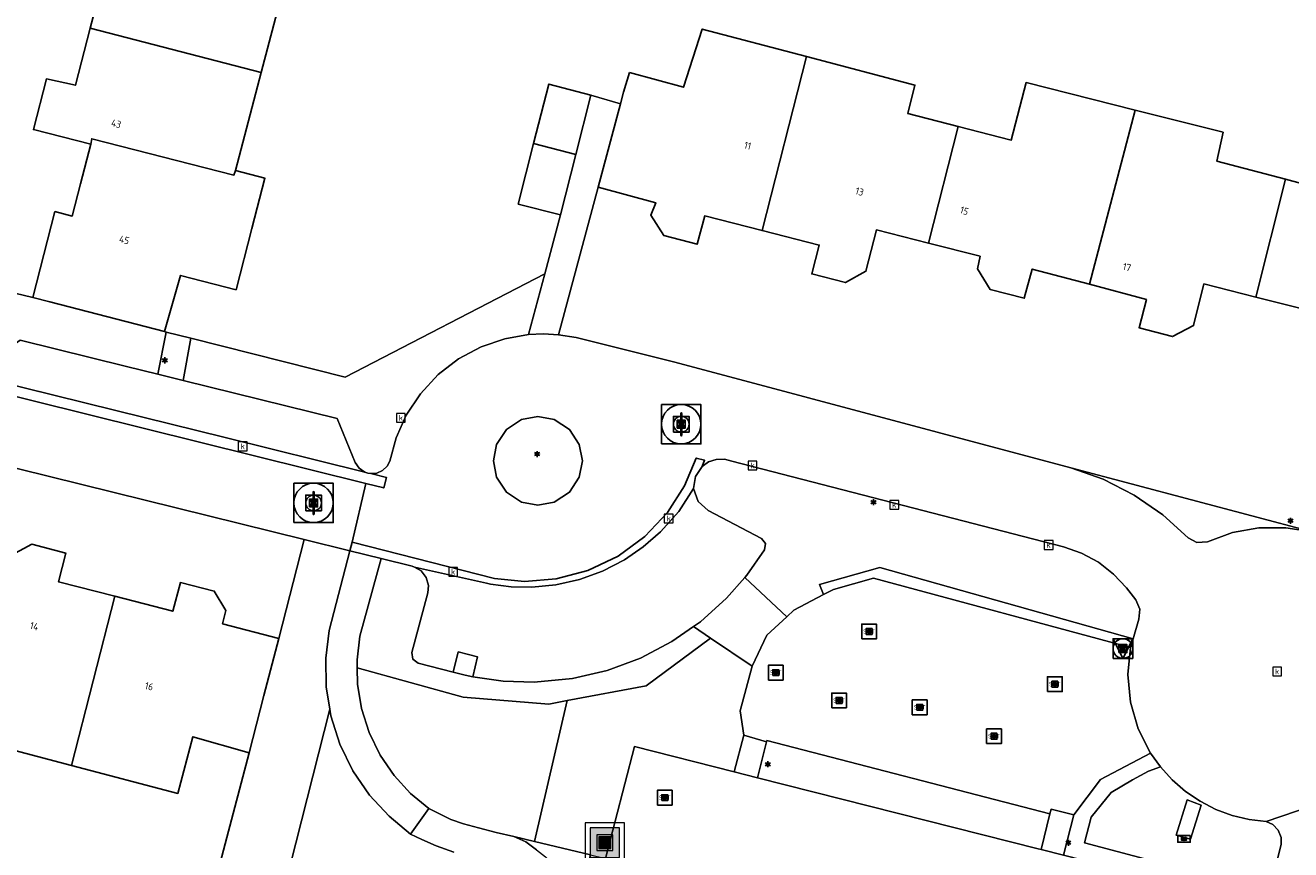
# Model space of a CAD drawing. Header units: metres. Extents: x 197147 to 199131, y 355511 to 356703.
# Tile 142 of 225: x 198505 to 198569, y 355971 to 356013. Entities that reach past the tile are written whole.
import ezdxf
from ezdxf.enums import TextEntityAlignment as Align

# ---------------------------------------------------------------- set-up
doc = ezdxf.new("R2010")
doc.units = ezdxf.units.M
for name, color, linetype, lineweight in [('B-WE-GR-BEPLANTING_CULTUUR_HEESTERS-G', 252, 'Continuous', 18), ('B-WE-GR-GRAS_KRUIDENRIJK-G', 252, 'Continuous', 18), ('B-WE-KL-ET_LS_OV_LICHTMAST-S', 252, 'Continuous', 25), ('B-WE-OG-TERREIN_ERF-G', 252, 'Continuous', 18), ('B-WE-RI-GWA_KOLK-S', 252, 'Continuous', 25), ('B-WE-RI-GWA_RIOOLPUT-S', 252, 'Continuous', 25), ('B-WE-RI-GWA_RIOOLPUT-S @ 0.05', 252, 'Continuous', 25), ('B-WE-RI-GWA_RIOOLPUT-S @ 0.1', 252, 'Continuous', 25), ('B-WE-RI-GWA_RIOOLPUT-S @ 0.2', 252, 'Continuous', 25), ('B-WE-RI-GWA_RIOOLPUT-S @ 0.5 (1)', 252, 'Continuous', 25), ('B-WE-RI-GWA_RIOOLPUT-S @ 0.5 (2)', 252, 'Continuous', 25), ('B-WE-VH-ONVERHARD-G', 252, 'Continuous', 18), ('B-WE-VH-VERHARDING_ASFALT-G', 252, 'Continuous', 18), ('B-WE-VH-VERHARDING_BETONSTRAATSTEEN-G', 252, 'Continuous', 18), ('B-WE-VH-VERHARDING_FUNDERING_ZAND-G', 253, 'Continuous', 18), ('B-WE-VH-VERHARDING_OPEN-G', 252, 'Continuous', 18), ('B-WE-VH-VERHARDING_STRAATBAKSTEEN-G', 252, 'Continuous', 18), ('B-WE-VH-VERHARDING_TEGEL-G', 252, 'Continuous', 18), ('X-XX-AL-ALGEMEEN-G', 7, 'Continuous', 18)]:
    doc.layers.add(name, color=color, linetype=linetype, lineweight=lineweight)
for name, color, linetype in [('B-WE-IE-MEUBILAIR_WEGMEUBILAIR-S', 252, 'Continuous'), ('B-WE-IE-MEUBILAIR_WEGMEUBILAIR-S @ 0.05', 252, 'Continuous'), ('B-WE-IE-MEUBILAIR_WEGMEUBILAIR-S @ 0.1', 252, 'Continuous'), ('B-WE-IE-MEUBILAIR_WEGMEUBILAIR-S @ 0.2', 252, 'Continuous'), ('B-WE-IE-MEUBILAIR_WEGMEUBILAIR-S @ 0.5 (1)', 252, 'Continuous'), ('B-WE-IE-MEUBILAIR_WEGMEUBILAIR-S @ 0.5 (2)', 252, 'Continuous'), ('B-WE-IE-TERREINAFSCHEIDING_KUNSTMATIG_HEKWERK-G', 252, 'IE-TERREINAFSCHEIDING-KUNSTMATIG'), ('B-WE-KL-DATA_CAI-S', 252, 'Continuous'), ('B-WE-KL-DATA_CAI-S @ 0.05', 252, 'Continuous'), ('B-WE-KL-DATA_CAI-S @ 0.1', 252, 'Continuous'), ('B-WE-KL-DATA_CAI-S @ 0.2', 252, 'Continuous'), ('B-WE-KL-DATA_CAI-S @ 0.5 (1)', 252, 'Continuous'), ('B-WE-KL-DATA_CAI-S @ 0.5 (2)', 252, 'Continuous'), ('B-WE-OG-BEBOUWING-GV', 252, 'Continuous'), ('B-WE-OG-BEBOUWING_HUISNUMMER-T18', 252, 'Continuous'), ('B-WE-OG-TERREIN_ERF-GV', 252, 'Continuous'), ('B-WE-VH-GOOT-G', 253, 'Continuous'), ('B-WE-VH-VERHARDING_STRAATBAKSTEEN-GV', 253, 'Continuous')]:
    doc.layers.add(name, color=color, linetype=linetype)
doc.styles.add('NLCS-ISO', font='NLCS-ISO.ttf')
doc.styles.add('NLCS-ISO-ANNOTATIEF-T18', font='NLCS-ISO.ttf', dxfattribs={"height": 1.8})
doc.styles.add('NLCS-ISO-M-T18', font='NLCS-ISO.ttf', dxfattribs={"height": 1.8})
doc.linetypes.add('IE-TERREINAFSCHEIDING-KUNSTMATIG', pattern='A,4,[82,NLCS.SHX,S=0.75,R=90,X=0,Y=0],4,-2', length=10)

# ---------------------------------------------------------------- blocks, each defined once
blk = doc.blocks.new('SIE-WEG_AFVALBAK-SO')
at = {"linetype": 'ByBlock', "lineweight": 18}
h = blk.add_hatch(color=0, dxfattribs=at)
h.dxf.hatch_style = 1
h.paths.add_polyline_path([(-1.5, -1.5), (1.5, -1.5), (1.5, 1.5), (-1.5, 1.5)])
at = {"color": 0, "linetype": 'ByBlock', "lineweight": 18}
for points in [[(-2, -2), (2, -2), (2, 2), (-2, 2)], [(-1.5, -1.5), (1.5, -1.5), (1.5, 1.5), (-1.5, 1.5)]]:
    blk.add_lwpolyline(points, close=True, dxfattribs=at)
blk = doc.blocks.new('*U739')
at = {"layer": 'B-WE-IE-MEUBILAIR_WEGMEUBILAIR-S @ 0.05', "xscale": 0.05, "yscale": 0.05, "zscale": 0.05}
blk.add_blockref('SIE-WEG_AFVALBAK-SO', (198534.249, 355971.85), dxfattribs=at)
at = {"layer": 'B-WE-IE-MEUBILAIR_WEGMEUBILAIR-S @ 0.1', "xscale": 0.1, "yscale": 0.1, "zscale": 0.1}
blk.add_blockref('SIE-WEG_AFVALBAK-SO', (198534.249, 355971.85), dxfattribs=at)
at = {"layer": 'B-WE-IE-MEUBILAIR_WEGMEUBILAIR-S @ 0.2', "xscale": 0.2, "yscale": 0.2, "zscale": 0.2}
blk.add_blockref('SIE-WEG_AFVALBAK-SO', (198534.249, 355971.85), dxfattribs=at)
at = {"layer": 'B-WE-IE-MEUBILAIR_WEGMEUBILAIR-S @ 0.5 (1)', "xscale": 0.5, "yscale": 0.5, "zscale": 0.5}
blk.add_blockref('SIE-WEG_AFVALBAK-SO', (198534.249, 355971.85), dxfattribs=at)
at = {"layer": 'B-WE-IE-MEUBILAIR_WEGMEUBILAIR-S @ 0.5 (2)', "xscale": 0.5, "yscale": 0.5, "zscale": 0.5}
blk.add_blockref('SIE-WEG_AFVALBAK-SO', (198534.249, 355971.85), dxfattribs=at)
blk = doc.blocks.new('SKL-DATA_TERREINKAST-SO')
for q in [(-0.2, 0.2), (0.2, 0.2)]:
    blk.add_line((0, -0.21), q)
at = {"flags": 128}
blk.add_lwpolyline([(0.63, 0.35), (-0.63, 0.35), (-0.63, -0.35), (0.63, -0.35)], close=True, dxfattribs=at)
at = {"style": 'NLCS-ISO'}
blk.add_attdef('TYPE', text='', height=0.35, dxfattribs=at).set_placement((-0.03, 0.69), align=Align.MIDDLE_CENTER)
blk = doc.blocks.new('*U857')
at = {"layer": 'B-WE-KL-DATA_CAI-S @ 0.05', "xscale": 0.05, "yscale": 0.05, "zscale": 0.05}
blk.add_blockref('SKL-DATA_TERREINKAST-SO', (198563.679, 355972.041), dxfattribs=at)
at = {"layer": 'B-WE-KL-DATA_CAI-S @ 0.1', "xscale": 0.1, "yscale": 0.1, "zscale": 0.1}
blk.add_blockref('SKL-DATA_TERREINKAST-SO', (198563.679, 355972.041), dxfattribs=at)
at = {"layer": 'B-WE-KL-DATA_CAI-S @ 0.2', "xscale": 0.2, "yscale": 0.2, "zscale": 0.2}
blk.add_blockref('SKL-DATA_TERREINKAST-SO', (198563.679, 355972.041), dxfattribs=at)
at = {"layer": 'B-WE-KL-DATA_CAI-S @ 0.5 (1)', "xscale": 0.5, "yscale": 0.5, "zscale": 0.5}
blk.add_blockref('SKL-DATA_TERREINKAST-SO', (198563.679, 355972.041), dxfattribs=at)
at = {"layer": 'B-WE-KL-DATA_CAI-S @ 0.5 (2)', "xscale": 0.5, "yscale": 0.5, "zscale": 0.5}
blk.add_blockref('SKL-DATA_TERREINKAST-SO', (198563.679, 355972.041), dxfattribs=at)
blk = doc.blocks.new('B-SIE-WEG_LICHTMAST-SO')
at = {"ltscale": 0.1}
for p, q in [((-0.33, 0.19), (-0.67, 0.39)), ((0, 0.39), (0, 0.77)), ((0.33, 0.19), (0.67, 0.39)), ((-0.33, -0.19), (-0.67, -0.39)), ((0, -0.39), (0, -0.77)), ((0.33, -0.19), (0.67, -0.39))]:
    blk.add_line(p, q, dxfattribs=at)
at = {"flags": 128}
for points in [[(-0.35, 0.15), (0.35, 0.15)], [(-0.35, -0.15), (0.35, -0.15)]]:
    blk.add_lwpolyline(points, dxfattribs=at)
at = {"ltscale": 0.1}
blk.add_circle((0, 0), 0.386, dxfattribs=at)
at = {"style": 'NLCS-ISO'}
blk.add_attdef('TYPE', text='', height=0.549, dxfattribs=at).set_placement((0, 0.77), align=Align.BOTTOM_CENTER)
blk = doc.blocks.new('B-SIE-WEG_VERKEERSBORD_PAAL-SO')
blk.add_lwpolyline([(-1, -1), (1, -1), (1, 1), (-1, 1)], close=True)
at = {"flags": 128}
blk.add_lwpolyline([(-1, 1), (0, -1), (1, 1)], close=True, dxfattribs=at)
for radius in [1, 0.171]:
    blk.add_circle((0, 0), radius)
at = {"style": 'NLCS-ISO'}
blk.add_attdef('bordgegevens', text='', height=1.8, dxfattribs=at).set_placement((2.21, 3.21), align=Align.TOP_LEFT)
blk = doc.blocks.new('*U947')
at = {"layer": 'B-WE-IE-MEUBILAIR_WEGMEUBILAIR-S @ 0.05', "xscale": 0.05, "yscale": 0.05, "zscale": 0.05}
blk.add_blockref('B-SIE-WEG_VERKEERSBORD_PAAL-SO', (198560.575, 355981.706), dxfattribs=at)
at = {"layer": 'B-WE-IE-MEUBILAIR_WEGMEUBILAIR-S @ 0.1', "xscale": 0.1, "yscale": 0.1, "zscale": 0.1}
blk.add_blockref('B-SIE-WEG_VERKEERSBORD_PAAL-SO', (198560.575, 355981.706), dxfattribs=at)
at = {"layer": 'B-WE-IE-MEUBILAIR_WEGMEUBILAIR-S @ 0.2', "xscale": 0.2, "yscale": 0.2, "zscale": 0.2}
blk.add_blockref('B-SIE-WEG_VERKEERSBORD_PAAL-SO', (198560.575, 355981.706), dxfattribs=at)
at = {"layer": 'B-WE-IE-MEUBILAIR_WEGMEUBILAIR-S @ 0.5 (1)', "xscale": 0.5, "yscale": 0.5, "zscale": 0.5}
blk.add_blockref('B-SIE-WEG_VERKEERSBORD_PAAL-SO', (198560.575, 355981.706), dxfattribs=at)
at = {"layer": 'B-WE-IE-MEUBILAIR_WEGMEUBILAIR-S @ 0.5 (2)', "xscale": 0.5, "yscale": 0.5, "zscale": 0.5}
blk.add_blockref('B-SIE-WEG_VERKEERSBORD_PAAL-SO', (198560.575, 355981.706), dxfattribs=at)
blk = doc.blocks.new('BGT-KOLK-SO')
at = {"color": 0, "linetype": 'ByBlock', "lineweight": 18}
blk.add_lwpolyline([(-0.045, -0.045), (0.045, -0.045), (0.045, 0.045), (-0.045, 0.045)], close=True, dxfattribs=at)
at = {"color": 0, "linetype": 'ByBlock', "lineweight": 18, "style": 'NLCS-ISO-M-T18'}
blk.add_text('k', height=0.06, dxfattribs=at).set_placement((0, 0), align=Align.MIDDLE_CENTER)
blk = doc.blocks.new('SRI-PUT_INSPECTIE-SO')
at = {"lineweight": -3, "flags": 128}
blk.add_lwpolyline([(-2, -2), (2, -2), (2, 2), (-2, 2)], close=True, dxfattribs=at)
at = {"lineweight": -3, "ltscale": 1.5}
blk.add_circle((0, 0), 2, dxfattribs=at)
at = {"ltscale": 0.1, "style": 'NLCS-ISO'}
blk.add_text('I', height=2.5, dxfattribs=at).set_placement((0, -0.01), align=Align.MIDDLE_CENTER)
blk = doc.blocks.new('*U1074')
at = {"layer": 'B-WE-RI-GWA_RIOOLPUT-S @ 0.05', "xscale": 0.05, "yscale": 0.05, "zscale": 0.05}
blk.add_blockref('SRI-PUT_INSPECTIE-SO', (198538.134, 355993.103), dxfattribs=at)
at = {"layer": 'B-WE-RI-GWA_RIOOLPUT-S @ 0.1', "xscale": 0.1, "yscale": 0.1, "zscale": 0.1}
blk.add_blockref('SRI-PUT_INSPECTIE-SO', (198538.134, 355993.103), dxfattribs=at)
at = {"layer": 'B-WE-RI-GWA_RIOOLPUT-S @ 0.2', "xscale": 0.2, "yscale": 0.2, "zscale": 0.2}
blk.add_blockref('SRI-PUT_INSPECTIE-SO', (198538.134, 355993.103), dxfattribs=at)
at = {"layer": 'B-WE-RI-GWA_RIOOLPUT-S @ 0.5 (1)', "xscale": 0.5, "yscale": 0.5, "zscale": 0.5}
blk.add_blockref('SRI-PUT_INSPECTIE-SO', (198538.134, 355993.103), dxfattribs=at)
at = {"layer": 'B-WE-RI-GWA_RIOOLPUT-S @ 0.5 (2)', "xscale": 0.5, "yscale": 0.5, "zscale": 0.5}
blk.add_blockref('SRI-PUT_INSPECTIE-SO', (198538.134, 355993.103), dxfattribs=at)
blk = doc.blocks.new('*U1140')
at = {"layer": 'B-WE-RI-GWA_RIOOLPUT-S @ 0.05', "xscale": 0.05, "yscale": 0.05, "zscale": 0.05}
blk.add_blockref('SRI-PUT_INSPECTIE-SO', (198519.452, 355989.104), dxfattribs=at)
at = {"layer": 'B-WE-RI-GWA_RIOOLPUT-S @ 0.1', "xscale": 0.1, "yscale": 0.1, "zscale": 0.1}
blk.add_blockref('SRI-PUT_INSPECTIE-SO', (198519.452, 355989.104), dxfattribs=at)
at = {"layer": 'B-WE-RI-GWA_RIOOLPUT-S @ 0.2', "xscale": 0.2, "yscale": 0.2, "zscale": 0.2}
blk.add_blockref('SRI-PUT_INSPECTIE-SO', (198519.452, 355989.104), dxfattribs=at)
at = {"layer": 'B-WE-RI-GWA_RIOOLPUT-S @ 0.5 (1)', "xscale": 0.5, "yscale": 0.5, "zscale": 0.5}
blk.add_blockref('SRI-PUT_INSPECTIE-SO', (198519.452, 355989.104), dxfattribs=at)
at = {"layer": 'B-WE-RI-GWA_RIOOLPUT-S @ 0.5 (2)', "xscale": 0.5, "yscale": 0.5, "zscale": 0.5}
blk.add_blockref('SRI-PUT_INSPECTIE-SO', (198519.452, 355989.104), dxfattribs=at)
blk = doc.blocks.new('SIE-WEG_SPEELTOESTEL-SO')
at = {"flags": 128}
blk.add_lwpolyline([(-0.75, -0.75), (0.75, -0.75), (0.75, 0.75), (-0.75, 0.75)], close=True, dxfattribs=at)
at = {"style": 'NLCS-ISO'}
blk.add_text('SPT', height=0.45, dxfattribs=at).set_placement((0, 0), align=Align.MIDDLE_CENTER)
blk = doc.blocks.new('*U1308')
at = {"layer": 'B-WE-IE-MEUBILAIR_WEGMEUBILAIR-S @ 0.05', "xscale": 0.05, "yscale": 0.05, "zscale": 0.05}
blk.add_blockref('SIE-WEG_SPEELTOESTEL-SO', (198537.295, 355974.135), dxfattribs=at)
at = {"layer": 'B-WE-IE-MEUBILAIR_WEGMEUBILAIR-S @ 0.1', "xscale": 0.1, "yscale": 0.1, "zscale": 0.1}
blk.add_blockref('SIE-WEG_SPEELTOESTEL-SO', (198537.295, 355974.135), dxfattribs=at)
at = {"layer": 'B-WE-IE-MEUBILAIR_WEGMEUBILAIR-S @ 0.2', "xscale": 0.2, "yscale": 0.2, "zscale": 0.2}
blk.add_blockref('SIE-WEG_SPEELTOESTEL-SO', (198537.295, 355974.135), dxfattribs=at)
at = {"layer": 'B-WE-IE-MEUBILAIR_WEGMEUBILAIR-S @ 0.5 (1)', "xscale": 0.5, "yscale": 0.5, "zscale": 0.5}
blk.add_blockref('SIE-WEG_SPEELTOESTEL-SO', (198537.295, 355974.135), dxfattribs=at)
at = {"layer": 'B-WE-IE-MEUBILAIR_WEGMEUBILAIR-S @ 0.5 (2)', "xscale": 0.5, "yscale": 0.5, "zscale": 0.5}
blk.add_blockref('SIE-WEG_SPEELTOESTEL-SO', (198537.295, 355974.135), dxfattribs=at)
blk = doc.blocks.new('*U1311')
at = {"layer": 'B-WE-IE-MEUBILAIR_WEGMEUBILAIR-S @ 0.05', "xscale": 0.05, "yscale": 0.05, "zscale": 0.05}
blk.add_blockref('SIE-WEG_SPEELTOESTEL-SO', (198546.154, 355979.073), dxfattribs=at)
at = {"layer": 'B-WE-IE-MEUBILAIR_WEGMEUBILAIR-S @ 0.1', "xscale": 0.1, "yscale": 0.1, "zscale": 0.1}
blk.add_blockref('SIE-WEG_SPEELTOESTEL-SO', (198546.154, 355979.073), dxfattribs=at)
at = {"layer": 'B-WE-IE-MEUBILAIR_WEGMEUBILAIR-S @ 0.2', "xscale": 0.2, "yscale": 0.2, "zscale": 0.2}
blk.add_blockref('SIE-WEG_SPEELTOESTEL-SO', (198546.154, 355979.073), dxfattribs=at)
at = {"layer": 'B-WE-IE-MEUBILAIR_WEGMEUBILAIR-S @ 0.5 (1)', "xscale": 0.5, "yscale": 0.5, "zscale": 0.5}
blk.add_blockref('SIE-WEG_SPEELTOESTEL-SO', (198546.154, 355979.073), dxfattribs=at)
at = {"layer": 'B-WE-IE-MEUBILAIR_WEGMEUBILAIR-S @ 0.5 (2)', "xscale": 0.5, "yscale": 0.5, "zscale": 0.5}
blk.add_blockref('SIE-WEG_SPEELTOESTEL-SO', (198546.154, 355979.073), dxfattribs=at)
blk = doc.blocks.new('*U1312')
at = {"layer": 'B-WE-IE-MEUBILAIR_WEGMEUBILAIR-S @ 0.05', "xscale": 0.05, "yscale": 0.05, "zscale": 0.05}
blk.add_blockref('SIE-WEG_SPEELTOESTEL-SO', (198550.248, 355978.723), dxfattribs=at)
at = {"layer": 'B-WE-IE-MEUBILAIR_WEGMEUBILAIR-S @ 0.1', "xscale": 0.1, "yscale": 0.1, "zscale": 0.1}
blk.add_blockref('SIE-WEG_SPEELTOESTEL-SO', (198550.248, 355978.723), dxfattribs=at)
at = {"layer": 'B-WE-IE-MEUBILAIR_WEGMEUBILAIR-S @ 0.2', "xscale": 0.2, "yscale": 0.2, "zscale": 0.2}
blk.add_blockref('SIE-WEG_SPEELTOESTEL-SO', (198550.248, 355978.723), dxfattribs=at)
at = {"layer": 'B-WE-IE-MEUBILAIR_WEGMEUBILAIR-S @ 0.5 (1)', "xscale": 0.5, "yscale": 0.5, "zscale": 0.5}
blk.add_blockref('SIE-WEG_SPEELTOESTEL-SO', (198550.248, 355978.723), dxfattribs=at)
at = {"layer": 'B-WE-IE-MEUBILAIR_WEGMEUBILAIR-S @ 0.5 (2)', "xscale": 0.5, "yscale": 0.5, "zscale": 0.5}
blk.add_blockref('SIE-WEG_SPEELTOESTEL-SO', (198550.248, 355978.723), dxfattribs=at)
blk = doc.blocks.new('*U1313')
at = {"layer": 'B-WE-IE-MEUBILAIR_WEGMEUBILAIR-S @ 0.05', "xscale": 0.05, "yscale": 0.05, "zscale": 0.05}
blk.add_blockref('SIE-WEG_SPEELTOESTEL-SO', (198547.677, 355982.576), dxfattribs=at)
at = {"layer": 'B-WE-IE-MEUBILAIR_WEGMEUBILAIR-S @ 0.1', "xscale": 0.1, "yscale": 0.1, "zscale": 0.1}
blk.add_blockref('SIE-WEG_SPEELTOESTEL-SO', (198547.677, 355982.576), dxfattribs=at)
at = {"layer": 'B-WE-IE-MEUBILAIR_WEGMEUBILAIR-S @ 0.2', "xscale": 0.2, "yscale": 0.2, "zscale": 0.2}
blk.add_blockref('SIE-WEG_SPEELTOESTEL-SO', (198547.677, 355982.576), dxfattribs=at)
at = {"layer": 'B-WE-IE-MEUBILAIR_WEGMEUBILAIR-S @ 0.5 (1)', "xscale": 0.5, "yscale": 0.5, "zscale": 0.5}
blk.add_blockref('SIE-WEG_SPEELTOESTEL-SO', (198547.677, 355982.576), dxfattribs=at)
at = {"layer": 'B-WE-IE-MEUBILAIR_WEGMEUBILAIR-S @ 0.5 (2)', "xscale": 0.5, "yscale": 0.5, "zscale": 0.5}
blk.add_blockref('SIE-WEG_SPEELTOESTEL-SO', (198547.677, 355982.576), dxfattribs=at)
blk = doc.blocks.new('*U1314')
at = {"layer": 'B-WE-IE-MEUBILAIR_WEGMEUBILAIR-S @ 0.05', "xscale": 0.05, "yscale": 0.05, "zscale": 0.05}
blk.add_blockref('SIE-WEG_SPEELTOESTEL-SO', (198542.934, 355980.485), dxfattribs=at)
at = {"layer": 'B-WE-IE-MEUBILAIR_WEGMEUBILAIR-S @ 0.1', "xscale": 0.1, "yscale": 0.1, "zscale": 0.1}
blk.add_blockref('SIE-WEG_SPEELTOESTEL-SO', (198542.934, 355980.485), dxfattribs=at)
at = {"layer": 'B-WE-IE-MEUBILAIR_WEGMEUBILAIR-S @ 0.2', "xscale": 0.2, "yscale": 0.2, "zscale": 0.2}
blk.add_blockref('SIE-WEG_SPEELTOESTEL-SO', (198542.934, 355980.485), dxfattribs=at)
at = {"layer": 'B-WE-IE-MEUBILAIR_WEGMEUBILAIR-S @ 0.5 (1)', "xscale": 0.5, "yscale": 0.5, "zscale": 0.5}
blk.add_blockref('SIE-WEG_SPEELTOESTEL-SO', (198542.934, 355980.485), dxfattribs=at)
at = {"layer": 'B-WE-IE-MEUBILAIR_WEGMEUBILAIR-S @ 0.5 (2)', "xscale": 0.5, "yscale": 0.5, "zscale": 0.5}
blk.add_blockref('SIE-WEG_SPEELTOESTEL-SO', (198542.934, 355980.485), dxfattribs=at)
blk = doc.blocks.new('*U1315')
at = {"layer": 'B-WE-IE-MEUBILAIR_WEGMEUBILAIR-S @ 0.05', "xscale": 0.05, "yscale": 0.05, "zscale": 0.05}
blk.add_blockref('SIE-WEG_SPEELTOESTEL-SO', (198557.114, 355979.897), dxfattribs=at)
at = {"layer": 'B-WE-IE-MEUBILAIR_WEGMEUBILAIR-S @ 0.1', "xscale": 0.1, "yscale": 0.1, "zscale": 0.1}
blk.add_blockref('SIE-WEG_SPEELTOESTEL-SO', (198557.114, 355979.897), dxfattribs=at)
at = {"layer": 'B-WE-IE-MEUBILAIR_WEGMEUBILAIR-S @ 0.2', "xscale": 0.2, "yscale": 0.2, "zscale": 0.2}
blk.add_blockref('SIE-WEG_SPEELTOESTEL-SO', (198557.114, 355979.897), dxfattribs=at)
at = {"layer": 'B-WE-IE-MEUBILAIR_WEGMEUBILAIR-S @ 0.5 (1)', "xscale": 0.5, "yscale": 0.5, "zscale": 0.5}
blk.add_blockref('SIE-WEG_SPEELTOESTEL-SO', (198557.114, 355979.897), dxfattribs=at)
at = {"layer": 'B-WE-IE-MEUBILAIR_WEGMEUBILAIR-S @ 0.5 (2)', "xscale": 0.5, "yscale": 0.5, "zscale": 0.5}
blk.add_blockref('SIE-WEG_SPEELTOESTEL-SO', (198557.114, 355979.897), dxfattribs=at)
blk = doc.blocks.new('*U1316')
at = {"layer": 'B-WE-IE-MEUBILAIR_WEGMEUBILAIR-S @ 0.05', "xscale": 0.05, "yscale": 0.05, "zscale": 0.05}
blk.add_blockref('SIE-WEG_SPEELTOESTEL-SO', (198554.025, 355977.252), dxfattribs=at)
at = {"layer": 'B-WE-IE-MEUBILAIR_WEGMEUBILAIR-S @ 0.1', "xscale": 0.1, "yscale": 0.1, "zscale": 0.1}
blk.add_blockref('SIE-WEG_SPEELTOESTEL-SO', (198554.025, 355977.252), dxfattribs=at)
at = {"layer": 'B-WE-IE-MEUBILAIR_WEGMEUBILAIR-S @ 0.2', "xscale": 0.2, "yscale": 0.2, "zscale": 0.2}
blk.add_blockref('SIE-WEG_SPEELTOESTEL-SO', (198554.025, 355977.252), dxfattribs=at)
at = {"layer": 'B-WE-IE-MEUBILAIR_WEGMEUBILAIR-S @ 0.5 (1)', "xscale": 0.5, "yscale": 0.5, "zscale": 0.5}
blk.add_blockref('SIE-WEG_SPEELTOESTEL-SO', (198554.025, 355977.252), dxfattribs=at)
at = {"layer": 'B-WE-IE-MEUBILAIR_WEGMEUBILAIR-S @ 0.5 (2)', "xscale": 0.5, "yscale": 0.5, "zscale": 0.5}
blk.add_blockref('SIE-WEG_SPEELTOESTEL-SO', (198554.025, 355977.252), dxfattribs=at)

msp = doc.modelspace()

# ---------------------------------------------------------------- linework, layer by layer
at = {"layer": 'B-WE-GR-BEPLANTING_CULTUUR_HEESTERS-G', "ltscale": 0.2, "flags": 128}
for points in [[(198511.537, 355995.646), (198511.956, 355997.787), (198511.884, 355997.805), (198506.053, 355999.319), (198505.182, 355999.545), (198498.186, 356001.21), (198498.701, 356000.554), (198499.037, 356000), (198499.396, 355999.185), (198499.629, 355998.314), (198499.726, 355997.418), (198499.686, 355996.528), (198499.79, 355996.248), (198499.967, 355996.136), (198500.042, 355996.089), (198501.492, 355995.736), (198501.575, 355995.738), (198502.09, 355995.751), (198502.634, 355995.998), (198504.541, 355997.371), (198509.952, 355996.037), (198511.537, 355995.646)], [(198513.222, 355997.467), (198512.82, 355995.33), (198515.431, 355994.687), (198520.651, 355993.4), (198521.569, 355991.155), (198521.764, 355990.87), (198522.049, 355990.675), (198522.207, 355990.621), (198522.369, 355990.596), (198522.667, 355990.624), (198522.955, 355990.753), (198523.185, 355990.97), (198523.324, 355991.235), (198523.642, 355992.411), (198524.16, 355993.568), (198524.877, 355994.655), (198525.776, 355995.622), (198526.822, 355996.427), (198527.971, 355997.039), (198529.171, 355997.448), (198530.372, 355997.655), (198531.198, 356000.736), (198521.055, 355995.489), (198513.222, 355997.467)], [(198528.595, 355991.243), (198528.753, 355990.412), (198529.256, 355989.647), (198530.021, 355989.144), (198530.852, 355988.986), (198531.683, 355989.144), (198532.448, 355989.647), (198532.951, 355990.412), (198533.109, 355991.243), (198532.951, 355992.074), (198532.448, 355992.839), (198531.683, 355993.342), (198530.852, 355993.5), (198530.021, 355993.342), (198529.256, 355992.839), (198528.753, 355992.074), (198528.595, 355991.243)], [(198539.198, 355990.96), (198538.852, 355990.445), (198538.764, 355989.831), (198538.989, 355989.18), (198539.498, 355988.717), (198542.219, 355987.296), (198542.417, 355987.041), (198542.362, 355986.723), (198541.466, 355985.439), (198541.364, 355985.322), (198543.49, 355983.315), (198543.857, 355983.653), (198545.369, 355984.448), (198545.165, 355984.958), (198548.224, 355985.831), (198561.091, 355982.204), (198561.386, 355983.203), (198561.442, 355983.712), (198561.239, 355984.182), (198560.76, 355984.785), (198560.1, 355985.491), (198559.326, 355986.089), (198558.464, 355986.554), (198557.551, 355986.87), (198540.706, 355991.221), (198540.325, 355991.326), (198539.913, 355991.316), (198539.522, 355991.187), (198539.198, 355990.96)], [(198516.927, 355979.316), (198516.172, 355976.413), (198512.24, 355961.48), (198525.19, 355958.09), (198525.244, 355958.12), (198525.538, 355958.449), (198525.966, 355960.042), (198516.237, 355962.677), (198520.279, 355978.629), (198520.094, 355979.762), (198520.067, 355981.224), (198520.238, 355982.631), (198521.3, 355986.669), (198518.972, 355987.244), (198517.683, 355982.22), (198516.927, 355979.316)], [(198532.602, 355980.188), (198530.654, 355980.004), (198529.092, 355980.052), (198527.544, 355980.271), (198527.149, 355980.355), (198526.537, 355980.507), (198524.758, 355980.967), (198524.488, 355981.171), (198524.443, 355981.507), (198525.258, 355984.53), (198525.291, 355984.919), (198525.174, 355985.32), (198524.916, 355985.65), (198524.581, 355985.85), (198524.458, 355985.888), (198522.882, 355986.278), (198521.809, 355982.329), (198521.664, 355981.14), (198521.672, 355980.73), (198527.049, 355979.234), (198531.413, 355978.889), (198532.341, 355979.062), (198536.351, 355979.808), (198539.612, 355982.235), (198538.76, 355982.825), (198537.661, 355982.06), (198536.061, 355981.222), (198534.368, 355980.595), (198532.602, 355980.188)], [(198545.369, 355984.448), (198545.871, 355984.712), (198547.895, 355985.277), (198560.96, 355981.76), (198561.091, 355982.204), (198548.224, 355985.831), (198545.165, 355984.958), (198545.369, 355984.448)], [(198540.817, 355975.448), (198541.314, 355977.303), (198541.133, 355978.552), (198541.739, 355980.817), (198539.612, 355982.235), (198536.351, 355979.808), (198532.341, 355979.062), (198530.684, 355971.908), (198533.525, 355971.23), (198534.292, 355971.044), (198535.752, 355976.73), (198540.817, 355975.448)], [(198556.428, 355971.497), (198556.865, 355973.317), (198542.482, 355977.038), (198542.462, 355976.974), (198542, 355975.148), (198556.262, 355971.539), (198556.428, 355971.497)], [(198558.081, 355973.257), (198557.548, 355971.213), (198562.889, 355969.862), (198562.853, 355969.723), (198567.77, 355968.479), (198567.999, 355969.355), (198558.622, 355971.832), (198558.963, 355973.137), (198559.971, 355974.397), (198561.054, 355975.035), (198561.869, 355975.48), (198562.478, 355975.697), (198561.977, 355976.401), (198559.431, 355975.061), (198558.081, 355973.257)], [(198567.999, 355969.355), (198568.623, 355971.747), (198568.614, 355972.115), (198568.462, 355972.48), (198568.186, 355972.762), (198567.851, 355972.915), (198566.993, 355973.018), (198566.134, 355973.224), (198565.295, 355973.535), (198564.493, 355973.948), (198563.746, 355974.454), (198563.071, 355975.042), (198562.478, 355975.697), (198561.869, 355975.48), (198561.054, 355975.035), (198559.971, 355974.397), (198558.963, 355973.137), (198558.622, 355971.832), (198567.999, 355969.355)], [(198564.551, 355973.759), (198564.013, 355972.02), (198563.278, 355972.226), (198563.831, 355974.031), (198564.551, 355973.759)]]:
    msp.add_lwpolyline(points, close=True, dxfattribs=at)
at = {"layer": 'B-WE-GR-GRAS_KRUIDENRIJK-G', "ltscale": 0.2, "flags": 128}
msp.add_lwpolyline([(198530.684, 355971.908), (198532.341, 355979.062), (198531.413, 355978.889), (198527.049, 355979.234), (198521.672, 355980.73), (198521.687, 355979.905), (198521.89, 355978.661), (198522.276, 355977.446), (198522.835, 355976.3), (198523.547, 355975.259), (198524.383, 355974.35), (198525.308, 355973.589), (198526.425, 355973.022), (198527.068, 355972.797), (198527.824, 355972.594), (198528.737, 355972.361), (198529.623, 355972.162), (198530.684, 355971.908)], close=True, dxfattribs=at)
msp.add_lwpolyline([(198526.585, 355971.365), (198525.681, 355971.694), (198524.955, 355972.003), (198524.379, 355972.286), (198523.284, 355973.186), (198522.295, 355974.263), (198521.453, 355975.495), (198520.791, 355976.851), (198520.334, 355978.289), (198520.279, 355978.629), (198520.279, 355978.629), (198516.237, 355962.677)], dxfattribs=at)
at = {"layer": 'B-WE-IE-TERREINAFSCHEIDING_KUNSTMATIG_HEKWERK-G', "ltscale": 0.2, "flags": 128}
for points in [[(198511.956, 355997.787), (198511.884, 355997.805)], [(198513.222, 355997.467), (198511.956, 355997.787)], [(198521.055, 355995.489), (198513.222, 355997.467)]]:
    msp.add_lwpolyline(points, dxfattribs=at)
at = {"layer": 'B-WE-OG-BEBOUWING-GV', "ltscale": 0.2, "flags": 128}
for points in [[(198518.157, 356016.177), (198508.013, 356018.82), (198507.621, 356017.314), (198508.172, 356016.315), (198508.856, 356016.12), (198508.103, 356013.222), (198516.789, 356010.963), (198518.157, 356016.177)], [(198508.13, 356007.333), (198508.18, 356007.608), (198515.408, 356005.755), (198515.483, 356005.984), (198516.789, 356010.963), (198508.103, 356013.222), (198507.348, 356010.319), (198505.875, 356010.646), (198505.22, 356008.074), (198508.13, 356007.333)], [(198535.497, 356010.963), (198535.204, 356009.971), (198535.046, 356009.38), (198533.909, 356005.142), (198536.839, 356004.356), (198536.589, 356003.715), (198537.246, 356002.694), (198538.944, 356002.248), (198539.335, 356003.683), (198542.239, 356002.942), (198544.496, 356011.781), (198539.196, 356013.175), (198538.255, 356010.226), (198535.497, 356010.963)], [(198542.239, 356002.942), (198545.146, 356002.2), (198544.762, 356000.736), (198546.477, 356000.297), (198547.513, 356000.871), (198548.053, 356002.972), (198550.691, 356002.301), (198552.199, 356008.232), (198549.643, 356008.891), (198550.007, 356010.334), (198544.496, 356011.781), (198542.239, 356002.942)], [(198530.632, 356007.363), (198532.782, 356006.804), (198533.546, 356009.815), (198531.398, 356010.38), (198530.632, 356007.363)], [(198561.196, 356009.054), (198555.667, 356010.454), (198554.901, 356007.537), (198552.199, 356008.232), (198550.691, 356002.301), (198553.317, 356001.633), (198553.178, 356000.996), (198553.834, 355999.942), (198555.561, 355999.502), (198555.961, 356000.975), (198558.87, 356000.21), (198561.196, 356009.054)], [(198568.83, 356005.544), (198565.352, 356006.468), (198565.66, 356007.936), (198561.196, 356009.054), (198558.87, 356000.21), (198561.771, 355999.446), (198561.402, 355998.007), (198563.101, 355997.556), (198564.164, 355998.117), (198564.688, 356000.229), (198567.327, 355999.565), (198568.83, 356005.544)], [(198507.607, 356005.314), (198507.182, 356003.675), (198506.311, 356003.901), (198505.182, 355999.545), (198506.053, 355999.319), (198511.884, 355997.805), (198512.695, 356000.664), (198515.517, 355999.934), (198516.322, 356003.048), (198516.981, 356005.595), (198515.483, 356005.984), (198515.408, 356005.755), (198508.18, 356007.608), (198508.13, 356007.333), (198507.607, 356005.314)], [(198532.782, 356006.804), (198530.632, 356007.363), (198529.851, 356004.283), (198532.003, 356003.737), (198532.782, 356006.804)], [(198568.83, 356005.544), (198567.327, 355999.565), (198569.965, 355998.902), (198569.825, 355998.282), (198570.496, 355997.201), (198572.214, 355996.764), (198572.588, 355998.193), (198575.488, 355997.438), (198577.767, 356006.197), (198572.259, 356007.644), (198571.527, 356004.817), (198568.83, 356005.544)], [(198507.15, 355975.77), (198509.356, 355984.365), (198506.485, 355985.102), (198506.857, 355986.561), (198505.131, 355987.009), (198504.095, 355986.448), (198503.559, 355984.308), (198500.862, 355985.009), (198499.378, 355979.226), (198502.075, 355978.563), (198501.693, 355977.206), (198507.15, 355975.77)], [(198516.172, 355976.413), (198516.927, 355979.316), (198517.683, 355982.22), (198514.825, 355982.966), (198514.995, 355983.64), (198514.403, 355984.629), (198512.686, 355985.06), (198512.303, 355983.609), (198509.356, 355984.365), (198507.15, 355975.77), (198512.552, 355974.348), (198513.32, 355977.223), (198516.172, 355976.413)]]:
    msp.add_lwpolyline(points, close=True, dxfattribs=at)
at = {"layer": 'B-WE-OG-TERREIN_ERF-G', "ltscale": 0.2, "flags": 128}
for points in [[(198498.186, 356001.21), (198505.182, 355999.545), (198506.311, 356003.901), (198507.182, 356003.675), (198507.607, 356005.314), (198508.13, 356007.333), (198505.22, 356008.074), (198505.875, 356010.646), (198507.348, 356010.319), (198508.103, 356013.222), (198508.856, 356016.12)], [(198518.157, 356016.177), (198516.789, 356010.963), (198515.483, 356005.984), (198516.981, 356005.595), (198516.322, 356003.048), (198515.517, 355999.934), (198512.695, 356000.664), (198511.884, 355997.805), (198511.956, 355997.787), (198513.222, 355997.467), (198521.055, 355995.489), (198531.198, 356000.736), (198532.003, 356003.737), (198529.851, 356004.283), (198530.632, 356007.363), (198531.398, 356010.38), (198533.546, 356009.815), (198533.546, 356009.815), (198535.046, 356009.38), (198535.204, 356009.971), (198535.497, 356010.963), (198538.255, 356010.226), (198539.196, 356013.175), (198544.496, 356011.781), (198550.007, 356010.334), (198549.643, 356008.891), (198552.199, 356008.232), (198554.901, 356007.537), (198555.667, 356010.454), (198561.196, 356009.054), (198565.66, 356007.936), (198565.352, 356006.468), (198568.83, 356005.544), (198571.527, 356004.817)], [(198569.965, 355998.902), (198567.327, 355999.565), (198564.688, 356000.229), (198564.164, 355998.117), (198563.101, 355997.556), (198561.402, 355998.007), (198561.771, 355999.446), (198558.87, 356000.21), (198555.961, 356000.975), (198555.561, 355999.502), (198553.834, 355999.942), (198553.178, 356000.996), (198553.317, 356001.633), (198550.691, 356002.301), (198548.053, 356002.972), (198547.513, 356000.871), (198546.477, 356000.297), (198544.762, 356000.736), (198545.146, 356002.2), (198542.239, 356002.942), (198539.335, 356003.683), (198538.944, 356002.248), (198537.246, 356002.694), (198536.589, 356003.715), (198536.839, 356004.356), (198533.909, 356005.142), (198531.9, 355997.651), (198532.799, 355997.51), (198537.805, 355996.251), (198557.933, 355990.89), (198570.195, 355987.631)], [(198504.095, 355986.448), (198505.131, 355987.009), (198506.857, 355986.561), (198506.485, 355985.102), (198509.356, 355984.365), (198512.303, 355983.609), (198512.686, 355985.06), (198514.403, 355984.629), (198514.995, 355983.64), (198514.825, 355982.966), (198517.683, 355982.22), (198518.972, 355987.244), (198497.944, 355992.442)], [(198512.24, 355961.48), (198516.172, 355976.413), (198513.32, 355977.223), (198512.552, 355974.348), (198507.15, 355975.77), (198501.693, 355977.206)]]:
    msp.add_lwpolyline(points, dxfattribs=at)
at = {"layer": 'B-WE-OG-TERREIN_ERF-GV', "flags": 128}
msp.add_lwpolyline([(198512.113, 355960.996), (198516.172, 355976.413), (198513.32, 355977.223), (198512.552, 355974.348), (198507.15, 355975.77), (198501.693, 355977.206), (198502.075, 355978.563), (198499.378, 355979.226), (198496.657, 355979.894), (198495.869, 355977.09), (198490.526, 355978.473), (198485.032, 355979.896), (198485.752, 355982.722), (198482.93, 355983.467), (198482.159, 355979.976), (198480.571, 355980.34), (198481.129, 355982.672), (198478.999, 355983.242), (198479.786, 355986.195), (198480.62, 355989.323), (198482.751, 355988.755), (198483.339, 355991.138)], dxfattribs=at)
at = {"layer": 'B-WE-VH-GOOT-G', "ltscale": 0.2, "flags": 128}
for points in [[(198522.106, 355990.096), (198499.531, 355995.701), (198499.655, 355996.213), (198499.967, 355996.136)], [(198521.417, 355987.105), (198528.647, 355985.266), (198530.174, 355985.121), (198531.78, 355985.248), (198533.39, 355985.675), (198534.92, 355986.404), (198536.287, 355987.404), (198537.427, 355988.619), (198538.301, 355989.972), (198538.898, 355991.385), (198539.311, 355991.28), (198539.198, 355990.96)], [(198522.369, 355990.596), (198523.154, 355990.402), (198523.014, 355989.871), (198522.106, 355990.096)], [(198521.3, 355986.669), (198521.417, 355987.105)]]:
    msp.add_lwpolyline(points, dxfattribs=at)
at = {"layer": 'B-WE-VH-ONVERHARD-G', "ltscale": 0.2, "flags": 128}
for points in [[(198539.612, 355982.235), (198541.739, 355980.817), (198542.484, 355982.388), (198543.49, 355983.315), (198541.364, 355985.322), (198540.435, 355984.261), (198539.117, 355983.073), (198538.76, 355982.825), (198539.612, 355982.235)], [(198526.537, 355980.507), (198527.149, 355980.355), (198527.544, 355980.271), (198527.78, 355981.293), (198527.331, 355981.407), (198526.795, 355981.542), (198526.537, 355980.507)], [(198542, 355975.148), (198542.462, 355976.974), (198541.314, 355977.303), (198540.817, 355975.448), (198542, 355975.148)], [(198556.865, 355973.317), (198556.428, 355971.497), (198557.548, 355971.213), (198558.081, 355973.257), (198556.921, 355973.548), (198556.865, 355973.317)]]:
    msp.add_lwpolyline(points, close=True, dxfattribs=at)
at = {"layer": 'B-WE-VH-VERHARDING_ASFALT-G', "ltscale": 0.2, "flags": 128}
msp.add_lwpolyline([(198540.817, 355975.448), (198535.752, 355976.73), (198534.292, 355971.044), (198532.591, 355964.416), (198533.027, 355964.29), (198532.759, 355963.358), (198559.425, 355956.477), (198559.826, 355958.026), (198562.427, 355968.077), (198562.853, 355969.723), (198562.889, 355969.862), (198557.548, 355971.213), (198556.428, 355971.497), (198556.262, 355971.539), (198542, 355975.148), (198540.817, 355975.448)], close=True, dxfattribs=at)
at = {"layer": 'B-WE-VH-VERHARDING_BETONSTRAATSTEEN-G', "ltscale": 0.2, "flags": 128}
for points in [[(198515.431, 355994.687), (198512.82, 355995.33), (198511.537, 355995.646), (198509.952, 355996.037), (198504.541, 355997.371), (198502.634, 355995.998), (198502.09, 355995.751), (198501.575, 355995.738), (198509.408, 355993.801), (198514.951, 355992.43), (198522.049, 355990.675), (198521.764, 355990.87), (198521.569, 355991.155), (198520.651, 355993.4), (198515.431, 355994.687)], [(198501.575, 355995.738), (198501.492, 355995.736), (198500.042, 355996.089), (198499.967, 355996.136), (198499.655, 355996.213), (198499.531, 355995.701), (198522.106, 355990.096), (198523.014, 355989.871), (198523.154, 355990.402), (198522.369, 355990.596), (198522.207, 355990.621), (198522.049, 355990.675), (198514.951, 355992.43), (198509.408, 355993.801), (198501.575, 355995.738)], [(198535.243, 355986.217), (198536.206, 355986.874), (198537.085, 355987.64), (198538.002, 355988.676), (198538.764, 355989.831), (198538.852, 355990.445), (198539.198, 355990.96), (198539.311, 355991.28), (198538.898, 355991.385), (198538.301, 355989.972), (198537.427, 355988.619), (198536.287, 355987.404), (198534.92, 355986.404), (198533.39, 355985.675), (198531.78, 355985.248), (198530.174, 355985.121), (198528.647, 355985.266), (198521.417, 355987.105), (198521.3, 355986.669), (198522.882, 355986.278), (198524.458, 355985.888), (198524.581, 355985.85), (198528.246, 355985.025), (198528.438, 355984.982), (198529.485, 355984.849), (198530.54, 355984.83), (198531.762, 355984.949), (198532.96, 355985.22), (198534.133, 355985.646), (198535.243, 355986.217)], [(198530.684, 355971.908), (198529.623, 355972.162), (198530.23, 355971.889), (198530.772, 355971.488), (198531.236, 355971.126), (198531.563, 355970.777), (198531.826, 355970.25), (198532.069, 355969.706), (198532.247, 355969.125), (198532.343, 355968.549), (198532.321, 355967.896), (198532.243, 355967.323), (198532.091, 355966.754), (198531.731, 355966.163), (198531.422, 355965.676), (198530.949, 355965.23), (198530.597, 355964.992), (198531.811, 355964.641), (198533.525, 355971.23), (198530.684, 355971.908)]]:
    msp.add_lwpolyline(points, close=True, dxfattribs=at)
msp.add_lwpolyline([(198530.772, 355971.488), (198530.23, 355971.889), (198529.623, 355972.162), (198528.737, 355972.361), (198527.824, 355972.594), (198527.068, 355972.797), (198526.425, 355973.022), (198525.308, 355973.589), (198525.308, 355973.589), (198524.379, 355972.286), (198524.955, 355972.003), (198525.681, 355971.694), (198526.585, 355971.365)], dxfattribs=at)
at = {"layer": 'B-WE-VH-VERHARDING_FUNDERING_ZAND-G', "ltscale": 0.2, "flags": 128}
msp.add_lwpolyline([(198541.739, 355980.817), (198541.133, 355978.552), (198541.314, 355977.303), (198542.462, 355976.974), (198542.482, 355977.038), (198556.865, 355973.317), (198556.921, 355973.548), (198558.081, 355973.257), (198559.431, 355975.061), (198561.977, 355976.401), (198561.353, 355977.634), (198560.963, 355978.984), (198560.831, 355980.384), (198560.96, 355981.76), (198547.895, 355985.277), (198545.871, 355984.712), (198545.369, 355984.448), (198543.857, 355983.653), (198543.49, 355983.315), (198542.484, 355982.388), (198541.739, 355980.817)], close=True, dxfattribs=at)
at = {"layer": 'B-WE-VH-VERHARDING_OPEN-G', "ltscale": 0.2, "flags": 128}
for points in [[(198532.782, 356006.804), (198532.003, 356003.737), (198531.198, 356000.736), (198530.372, 355997.655), (198531.136, 355997.69), (198531.9, 355997.651), (198533.909, 356005.142), (198535.046, 356009.38), (198533.546, 356009.815), (198532.782, 356006.804)], [(198511.956, 355997.787), (198511.537, 355995.646), (198512.82, 355995.33), (198513.222, 355997.467), (198511.956, 355997.787)], [(198564.551, 355973.759), (198563.831, 355974.031), (198563.278, 355972.226), (198564.013, 355972.02), (198564.551, 355973.759)]]:
    msp.add_lwpolyline(points, close=True, dxfattribs=at)
at = {"layer": 'B-WE-VH-VERHARDING_STRAATBAKSTEEN-G', "ltscale": 0.2, "flags": 128}
for points in [[(198570.195, 355987.631), (198568.86, 355987.848), (198567.488, 355987.837), (198566.138, 355987.595), (198564.865, 355987.137), (198564.323, 355987.103), (198563.895, 355987.338), (198562.597, 355988.505), (198561.146, 355989.503), (198559.578, 355990.304), (198557.933, 355990.89), (198537.805, 355996.251), (198532.799, 355997.51), (198531.9, 355997.651), (198531.136, 355997.69), (198530.372, 355997.655), (198529.171, 355997.448), (198527.971, 355997.039), (198526.822, 355996.427), (198525.776, 355995.622), (198524.877, 355994.655), (198524.16, 355993.568), (198523.642, 355992.411), (198523.324, 355991.235), (198523.185, 355990.97), (198522.955, 355990.753), (198522.667, 355990.624), (198522.369, 355990.596), (198523.154, 355990.402), (198523.014, 355989.871), (198522.106, 355990.096), (198521.417, 355987.105), (198528.647, 355985.266), (198530.174, 355985.121), (198531.78, 355985.248), (198533.39, 355985.675), (198534.92, 355986.404), (198536.287, 355987.404), (198537.427, 355988.619), (198538.301, 355989.972), (198538.898, 355991.385), (198539.311, 355991.28), (198539.198, 355990.96), (198539.522, 355991.187), (198539.913, 355991.316), (198540.325, 355991.326), (198540.706, 355991.221), (198557.551, 355986.87), (198558.464, 355986.554), (198559.326, 355986.089), (198560.1, 355985.491), (198560.76, 355984.785), (198561.239, 355984.182), (198561.442, 355983.712), (198561.386, 355983.203), (198561.091, 355982.204), (198560.96, 355981.76), (198560.831, 355980.384), (198560.963, 355978.984), (198561.353, 355977.634), (198561.977, 355976.401), (198562.478, 355975.697), (198563.071, 355975.042), (198563.746, 355974.454), (198564.493, 355973.948), (198565.295, 355973.535), (198566.134, 355973.224), (198566.993, 355973.018), (198567.851, 355972.915), (198567.851, 355972.915), (198573.224, 355974.748)], [(198497.944, 355992.442), (198518.972, 355987.244), (198521.3, 355986.669), (198521.417, 355987.105), (198522.106, 355990.096), (198499.531, 355995.701)], [(198573.224, 355974.748), (198567.851, 355972.915), (198567.851, 355972.915), (198568.186, 355972.762), (198568.462, 355972.48), (198568.614, 355972.115), (198568.623, 355971.747), (198567.999, 355969.355)]]:
    msp.add_lwpolyline(points, dxfattribs=at)
for points in [[(198528.595, 355991.243), (198528.753, 355992.074), (198529.256, 355992.839), (198530.021, 355993.342), (198530.852, 355993.5), (198531.683, 355993.342), (198532.448, 355992.839), (198532.951, 355992.074), (198533.109, 355991.243), (198532.951, 355990.412), (198532.448, 355989.647), (198531.683, 355989.144), (198530.852, 355988.986), (198530.021, 355989.144), (198529.256, 355989.647), (198528.753, 355990.412), (198528.595, 355991.243)], [(198570.195, 355987.631), (198557.933, 355990.89), (198559.578, 355990.304), (198561.146, 355989.503), (198562.597, 355988.505), (198563.895, 355987.338), (198564.323, 355987.103), (198564.865, 355987.137), (198566.138, 355987.595), (198567.488, 355987.837), (198568.86, 355987.848), (198570.195, 355987.631)], [(198537.085, 355987.64), (198536.206, 355986.874), (198535.243, 355986.217), (198534.133, 355985.646), (198532.96, 355985.22), (198531.762, 355984.949), (198530.54, 355984.83), (198529.485, 355984.849), (198528.438, 355984.982), (198528.246, 355985.025), (198524.581, 355985.85), (198524.916, 355985.65), (198525.174, 355985.32), (198525.291, 355984.919), (198525.258, 355984.53), (198524.443, 355981.507), (198524.488, 355981.171), (198524.758, 355980.967), (198526.537, 355980.507), (198526.795, 355981.542), (198527.331, 355981.407), (198527.78, 355981.293), (198527.544, 355980.271), (198529.092, 355980.052), (198530.654, 355980.004), (198532.602, 355980.188), (198534.368, 355980.595), (198536.061, 355981.222), (198537.661, 355982.06), (198538.76, 355982.825), (198539.117, 355983.073), (198540.435, 355984.261), (198541.364, 355985.322), (198541.466, 355985.439), (198542.362, 355986.723), (198542.417, 355987.041), (198542.219, 355987.296), (198539.498, 355988.717), (198538.989, 355989.18), (198538.764, 355989.831), (198538.002, 355988.676), (198537.085, 355987.64)]]:
    msp.add_lwpolyline(points, close=True, dxfattribs=at)
at = {"layer": 'B-WE-VH-VERHARDING_STRAATBAKSTEEN-GV', "flags": 128}
msp.add_lwpolyline([(198497.944, 355992.442), (198518.972, 355987.244), (198521.3, 355986.669), (198521.417, 355987.105), (198522.106, 355990.096), (198499.531, 355995.701)], dxfattribs=at)
at = {"layer": 'B-WE-VH-VERHARDING_TEGEL-G', "ltscale": 0.2, "flags": 128}
msp.add_lwpolyline([(198524.379, 355972.286), (198525.308, 355973.589), (198524.383, 355974.35), (198523.547, 355975.259), (198522.835, 355976.3), (198522.276, 355977.446), (198521.89, 355978.661), (198521.687, 355979.905), (198521.672, 355980.73), (198521.664, 355981.14), (198521.809, 355982.329), (198522.882, 355986.278), (198521.3, 355986.669), (198520.238, 355982.631), (198520.067, 355981.224), (198520.094, 355979.762), (198520.279, 355978.629), (198520.334, 355978.289), (198520.791, 355976.851), (198521.453, 355975.495), (198522.295, 355974.263), (198523.284, 355973.186), (198524.379, 355972.286)], close=True, dxfattribs=at)
at = {"layer": 'X-XX-AL-ALGEMEEN-G', "ltscale": 0.2, "flags": 128}
msp.add_lwpolyline([(198526.537, 355980.507), (198527.149, 355980.355), (198527.544, 355980.271), (198527.78, 355981.293), (198527.331, 355981.407), (198526.795, 355981.542), (198526.537, 355980.507)], close=True, dxfattribs=at)

# ---------------------------------------------------------------- block references
at = {"layer": 'B-WE-IE-MEUBILAIR_WEGMEUBILAIR-S'}
for name in ['*U1313', '*U947', '*U1314', '*U1315', '*U1311', '*U1312', '*U1316', '*U1308', '*U739']:
    msp.add_blockref(name, (0, 0), dxfattribs=at)
at = {"layer": 'B-WE-KL-DATA_CAI-S'}
msp.add_blockref('*U857', (0, 0), dxfattribs=at)
at = {"layer": 'B-WE-KL-ET_LS_OV_LICHTMAST-S', "xscale": 0.2, "yscale": 0.2, "zscale": 0.2}
for p in [(198511.896, 355996.349), (198530.81, 355991.589), (198547.904, 355989.143), (198569.091, 355988.202), (198542.531, 355975.83), (198557.802, 355971.843)]:
    msp.add_blockref('B-SIE-WEG_LICHTMAST-SO', p, dxfattribs=at)
at = {"layer": 'B-WE-RI-GWA_KOLK-S', "xscale": 5, "yscale": 5, "zscale": 5}
for p in [(198523.888, 355993.428), (198515.853, 355991.983), (198541.757, 355991.01), (198548.96, 355989.008), (198537.498, 355988.317), (198556.798, 355986.971), (198526.542, 355985.606), (198568.409, 355980.542)]:
    msp.add_blockref('BGT-KOLK-SO', p, dxfattribs=at)
at = {"layer": 'B-WE-RI-GWA_RIOOLPUT-S'}
for name in ['*U1074', '*U1140']:
    msp.add_blockref(name, (0, 0), dxfattribs=at)

# ---------------------------------------------------------------- texts
at = {"layer": 'B-WE-OG-BEBOUWING_HUISNUMMER-T18', "style": 'NLCS-ISO-ANNOTATIEF-T18'}
for s, rotation, p in [('43', 345.7, (198509.423, 356008.37)), ('43', 345.7, (198509.423, 356008.37)), ('11', 345.7, (198541.509, 356007.256)), ('11', 345.7, (198541.509, 356007.256)), ('13', 342.8, (198547.195, 356004.919)), ('13', 342.8, (198547.195, 356004.919)), ('15', 341.6, (198552.517, 356003.944)), ('15', 341.6, (198552.517, 356003.944)), ('45', 345.4, (198509.834, 356002.47)), ('45', 345.4, (198509.834, 356002.47)), ('17', 346.1, (198560.778, 356001.081)), ('17', 346.1, (198560.778, 356001.081)), ('14', 345.4, (198505.262, 355982.842)), ('14', 345.4, (198505.262, 355982.842)), ('16', 345.6, (198511.095, 355979.789)), ('16', 345.6, (198511.095, 355979.789))]:
    msp.add_text(s, height=0.36, rotation=rotation, dxfattribs=at).set_placement(p, align=Align.MIDDLE_CENTER)

doc.saveas('drawing.dxf')
